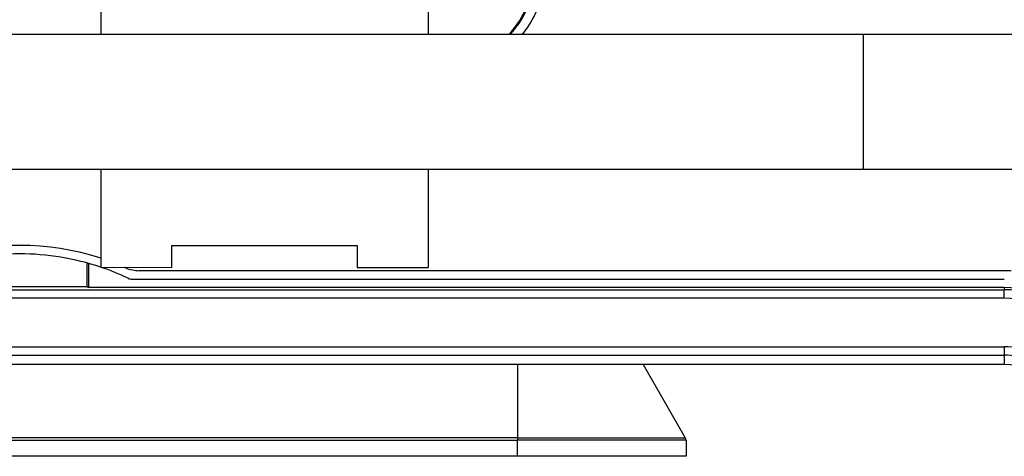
# Model space of a CAD drawing. Header units: millimetres. Extents: x -316 to -124, y 76 to 166.
# Tile 5 of 8: x -220 to -162, y 82 to 108. Entities that reach past the tile are written whole.
import ezdxf

# ---------------------------------------------------------------- set-up
doc = ezdxf.new("R2010")
doc.units = ezdxf.units.MM

# ---------------------------------------------------------------- blocks, each defined once
blk = doc.blocks.new('05_02515_P_Linsenschraube_DIN7985-M4x10_1_1_1_1_1__1', base_point=(-199.6, 106.721))
at = {"color": 7, "linetype": 'Continuous'}
for p, q in [((-197.6, 106.721), (-199.6, 106.721)), ((-195.93, 106.721), (-197.6, 106.721)), ((-195.8, 106.721), (-195.93, 106.721)), ((-193.6, 106.721), (-195.8, 106.721)), ((-192.855, 106.721), (-193.6, 106.721)), ((-191.6, 106.721), (-192.855, 106.721))]:
    blk.add_line(p, q, dxfattribs=at)
blk = doc.blocks.new('Linsenschraube_DIN7500-M4x12-TX20-P-R2R_3_1_1_1_1_1_1_1__9', base_point=(-194.25, 87.721))
at = {"color": 1, "linetype": 'Continuous'}
for p, q in [((-194.25, 87.721), (-193.1, 87.721)), ((-193.1, 87.721), (-192.203, 87.721)), ((-192.203, 87.721), (-187.9, 87.721)), ((-187.9, 87.721), (-187.428, 87.721)), ((-187.428, 87.721), (-186.75, 87.721))]:
    blk.add_line(p, q, dxfattribs=at)
blk = doc.blocks.new('Print-bestückt__13', base_point=(-264.2, 106.721))
at = {"color": 7, "linetype": 'Continuous'}
for p, q in [((-215.2, 106.721), (-224.8, 106.721)), ((-199.6, 106.721), (-215.2, 106.721)), ((-197.6, 106.721), (-199.6, 106.721)), ((-195.93, 106.721), (-197.6, 106.721)), ((-195.8, 106.721), (-195.93, 106.721)), ((-193.6, 106.721), (-195.8, 106.721)), ((-192.855, 106.721), (-193.6, 106.721)), ((-191.6, 106.721), (-192.855, 106.721)), ((-191.024, 106.721), (-191.6, 106.721)), ((-190.943, 106.721), (-191.024, 106.721)), ((-187.1, 106.721), (-190.943, 106.721))]:
    blk.add_line(p, q, dxfattribs=at)
blk = doc.blocks.new('Geraetestecker-NAC3PX__21', base_point=(-250.5, 106.721))
at = {"color": 7, "linetype": 'Continuous'}
blk.add_arc((-195, 110.521), 5.5, 316.29789, 0, dxfattribs=at)
blk = doc.blocks.new('Buegelgriff__22', base_point=(-290, 96.721))
at = {"color": 7, "linetype": 'Continuous'}
for p, q in [((-215.2, 106.721), (-224.8, 106.721)), ((-199.6, 106.721), (-215.2, 106.721)), ((-197.6, 106.721), (-199.6, 106.721)), ((-195.93, 106.721), (-197.6, 106.721)), ((-195.8, 106.721), (-195.93, 106.721)), ((-193.6, 106.721), (-195.8, 106.721)), ((-192.855, 106.721), (-193.6, 106.721)), ((-191.6, 106.721), (-192.855, 106.721)), ((-191.024, 106.721), (-191.6, 106.721)), ((-190.943, 106.721), (-191.024, 106.721)), ((-187.1, 106.721), (-190.943, 106.721)), ((-170, 106.721), (-187.1, 106.721)), ((-156, 106.721), (-170, 106.721)), ((-170, 98.721), (-270, 98.721)), ((-156, 98.721), (-170, 98.721))]:
    blk.add_line(p, q, dxfattribs=at)
at = {"color": 1, "linetype": 'Continuous'}
blk.add_line((-170, 98.721), (-170, 106.721), dxfattribs=at)
blk = doc.blocks.new('Senkschraube-M4x12_1__26', base_point=(-173.75, 91.721))
at = {"color": 7, "linetype": 'Continuous'}
for p, q in [((-173.25, 91.721), (-173.75, 91.721)), ((-170.33, 91.721), (-173.25, 91.721)), ((-169.67, 91.721), (-170.33, 91.721)), ((-169, 91.721), (-169.67, 91.721)), ((-166.25, 91.721), (-169, 91.721))]:
    blk.add_line(p, q, dxfattribs=at)
blk = doc.blocks.new('Kupplungsplatte__27', base_point=(-259.5, 81.721))
at = {"color": 7, "linetype": 'Continuous'}
for p, q in [((-215.75, 91.721), (-215.93, 91.721)), ((-211.5, 91.721), (-215.75, 91.721)), ((-207.25, 91.721), (-211.5, 91.721)), ((-203, 91.721), (-207.25, 91.721)), ((-198.75, 91.721), (-203, 91.721)), ((-196.754, 91.721), (-198.75, 91.721)), ((-195.505, 91.721), (-196.754, 91.721)), ((-194.5, 91.721), (-195.505, 91.721)), ((-190.5, 91.721), (-194.5, 91.721)), ((-190.25, 91.721), (-190.5, 91.721)), ((-189.866, 91.721), (-190.25, 91.721)), ((-186.274, 91.721), (-189.866, 91.721)), ((-183.064, 87.162), (-180.557, 82.819)), ((-180.517, 82.674), (-180.5, 81.721)), ((-190.5, 81.721), (-249.5, 81.721)), ((-180.5, 81.721), (-190.5, 81.721))]:
    blk.add_line(p, q, dxfattribs=at)
at = {"color": 1, "linetype": 'Continuous'}
for p, q in [((-190.5, 87.162), (-190.5, 82.819)), ((-190.5, 82.819), (-249.5, 82.819)), ((-249.5, 82.674), (-190.5, 82.674)), ((-190.5, 82.819), (-190.5, 82.674)), ((-190.5, 82.819), (-180.557, 82.819)), ((-190.5, 81.721), (-190.5, 82.674)), ((-180.517, 82.674), (-190.5, 82.674))]:
    blk.add_line(p, q, dxfattribs=at)
at = {"color": 7, "linetype": 'Continuous'}
blk.add_arc((-180.817, 82.669), 0.3, 1, 30, dxfattribs=at)
blk = doc.blocks.new('Gummi-Dichtkappe-SCNAC-PX__28', base_point=(-256.1, 92.921))
at = {"color": 7, "linetype": 'Continuous'}
for p, q in [((-215.2, 110.76), (-215.2, 106.721)), ((-195.792, 109.599), (-195.8, 106.721)), ((-215.2, 98.721), (-215.197, 92.931)), ((-195.8, 98.721), (-195.8, 92.921)), ((-211, 94.221), (-200, 94.221)), ((-211, 94.221), (-211, 92.921)), ((-200, 94.221), (-200, 92.921)), ((-215.197, 92.931), (-211, 92.921)), ((-200, 92.921), (-195.8, 92.921))]:
    blk.add_line(p, q, dxfattribs=at)
blk.add_arc((-195.1, 110.621), 5.7, 316.82645, 0, dxfattribs=at)
at = {"color": 1, "linetype": 'Continuous'}
blk.add_arc((-195.1, 110.621), 6.254, 321.42302, 0, dxfattribs=at)
blk = doc.blocks.new('Gehaeuseschale-unten__29', base_point=(-304.002, 91.721))
at = {"color": 7, "linetype": 'Continuous'}
for p, q in [((-215.75, 91.721), (-215.93, 91.721)), ((-211.5, 91.721), (-215.75, 91.721)), ((-207.25, 91.721), (-211.5, 91.721)), ((-203, 91.721), (-207.25, 91.721)), ((-198.75, 91.721), (-203, 91.721)), ((-196.754, 91.721), (-198.75, 91.721)), ((-195.505, 91.721), (-196.754, 91.721)), ((-194.5, 91.721), (-195.505, 91.721)), ((-190.5, 91.721), (-194.5, 91.721)), ((-190.25, 91.721), (-190.5, 91.721)), ((-189.866, 91.721), (-190.25, 91.721)), ((-186.274, 91.721), (-189.866, 91.721)), ((-186, 91.721), (-186.274, 91.721)), ((-181.75, 91.721), (-186, 91.721)), ((-177.5, 91.721), (-181.75, 91.721)), ((-173.75, 91.721), (-177.5, 91.721)), ((-173.25, 91.721), (-173.75, 91.721)), ((-170.33, 91.721), (-173.25, 91.721)), ((-169.67, 91.721), (-170.33, 91.721)), ((-169, 91.721), (-169.67, 91.721)), ((-166.25, 91.721), (-169, 91.721)), ((-164.75, 91.721), (-166.25, 91.721)), ((-161.657, 91.721), (-164.75, 91.721))]:
    blk.add_line(p, q, dxfattribs=at)
blk = doc.blocks.new('Gehaeuseschale-unten-L5_0007876-schwarz__30', base_point=(-304.002, 91.721))
at = {"color": 7, "linetype": 'Continuous'}
for p, q in [((-215.75, 91.721), (-215.93, 91.721)), ((-211.5, 91.721), (-215.75, 91.721)), ((-207.25, 91.721), (-211.5, 91.721)), ((-203, 91.721), (-207.25, 91.721)), ((-198.75, 91.721), (-203, 91.721)), ((-196.754, 91.721), (-198.75, 91.721)), ((-195.505, 91.721), (-196.754, 91.721)), ((-194.5, 91.721), (-195.505, 91.721)), ((-190.5, 91.721), (-194.5, 91.721)), ((-190.25, 91.721), (-190.5, 91.721)), ((-189.866, 91.721), (-190.25, 91.721)), ((-186.274, 91.721), (-189.866, 91.721)), ((-186, 91.721), (-186.274, 91.721)), ((-181.75, 91.721), (-186, 91.721)), ((-177.5, 91.721), (-181.75, 91.721)), ((-173.75, 91.721), (-177.5, 91.721)), ((-173.25, 91.721), (-173.75, 91.721)), ((-170.33, 91.721), (-173.25, 91.721)), ((-169.67, 91.721), (-170.33, 91.721)), ((-169, 91.721), (-169.67, 91.721)), ((-166.25, 91.721), (-169, 91.721)), ((-164.75, 91.721), (-166.25, 91.721)), ((-161.657, 91.721), (-164.75, 91.721))]:
    blk.add_line(p, q, dxfattribs=at)
blk = doc.blocks.new('Rueckplatte__34', base_point=(-310.5, 84.221))
at = {"color": 7, "linetype": 'Continuous'}
blk.add_line((-213.348, 92.221), (-161.654, 92.221), dxfattribs=at)
for centre, radius, start, end in [((-220, 78.721), 15, 90, 108.6767), ((-220, 78.721), 15, 71.3233, 90), ((-220, 78.721), 15, 64.58538, 71.3233), ((-213.348, 92.721), 0.5, 244.58538, 270)]:
    blk.add_arc(centre, radius, start, end, dxfattribs=at)
blk = doc.blocks.new('Frontplatte__35', base_point=(-310.5, 84.221))
at = {"color": 7, "linetype": 'Continuous'}
blk.add_line((-213.348, 92.221), (-161.654, 92.221), dxfattribs=at)
for centre, radius, start, end in [((-220, 78.721), 15, 90, 108.6767), ((-220, 78.721), 15, 71.3233, 90), ((-220, 78.721), 15, 64.58538, 71.3233), ((-213.348, 92.721), 0.5, 244.58538, 270)]:
    blk.add_arc(centre, radius, start, end, dxfattribs=at)
blk = doc.blocks.new('Verbindungsteil-L5_0007877-schwarz__36', base_point=(-315.559, 75.721))
at = {"color": 7, "linetype": 'Continuous'}
for p, q in [((-216, 91.791), (-216, 93.178)), ((-224, 91.791), (-216, 91.791)), ((-161.657, 87.162), (-278.343, 87.162))]:
    blk.add_line(p, q, dxfattribs=at)
blk.add_arc((-161.657, 83.721), 3.441, 45, 90, dxfattribs=at)
blk = doc.blocks.new('Verbindungsteil__37', base_point=(-315.559, 75.721))
at = {"color": 7, "linetype": 'Continuous'}
for p, q in [((-216, 91.791), (-216, 93.178)), ((-224, 91.791), (-216, 91.791)), ((-161.657, 87.162), (-278.343, 87.162))]:
    blk.add_line(p, q, dxfattribs=at)
blk.add_arc((-161.657, 83.721), 3.441, 45, 90, dxfattribs=at)
blk = doc.blocks.new('Verbindungsteil_1__42', base_point=(-315.559, 75.721))
at = {"color": 7, "linetype": 'Continuous'}
for p, q in [((-216, 91.791), (-216, 93.178)), ((-215.93, 93.158), (-215.93, 91.721)), ((-224, 91.791), (-216, 91.791)), ((-216, 91.791), (-215.93, 91.721)), ((-215.75, 91.721), (-215.93, 91.721)), ((-211.5, 91.721), (-215.75, 91.721)), ((-207.25, 91.721), (-211.5, 91.721)), ((-203, 91.721), (-207.25, 91.721)), ((-198.75, 91.721), (-203, 91.721)), ((-196.754, 91.721), (-198.75, 91.721)), ((-195.505, 91.721), (-196.754, 91.721)), ((-194.5, 91.721), (-195.505, 91.721)), ((-190.5, 91.721), (-194.5, 91.721)), ((-190.25, 91.721), (-190.5, 91.721)), ((-189.866, 91.721), (-190.25, 91.721)), ((-186.274, 91.721), (-189.866, 91.721)), ((-186, 91.721), (-186.274, 91.721)), ((-181.75, 91.721), (-186, 91.721)), ((-177.5, 91.721), (-181.75, 91.721)), ((-173.75, 91.721), (-177.5, 91.721)), ((-173.25, 91.721), (-173.75, 91.721)), ((-170.33, 91.721), (-173.25, 91.721)), ((-169.67, 91.721), (-170.33, 91.721)), ((-169, 91.721), (-169.67, 91.721)), ((-166.25, 91.721), (-169, 91.721)), ((-164.75, 91.721), (-166.25, 91.721)), ((-161.657, 91.721), (-164.75, 91.721)), ((-161.657, 87.162), (-278.343, 87.162))]:
    blk.add_line(p, q, dxfattribs=at)
at = {"color": 1, "linetype": 'Continuous'}
for p, q in [((-161.657, 91.721), (-161.657, 91.59)), ((-278.343, 91.59), (-161.657, 91.59)), ((-161.657, 91.09), (-278.343, 91.09)), ((-161.657, 91.09), (-161.657, 91.59)), ((-278.343, 88.212), (-161.657, 88.212)), ((-161.657, 88.212), (-161.657, 87.712)), ((-222.263, 87.721), (-217.737, 87.721)), ((-217.737, 87.721), (-215.194, 87.721)), ((-215.194, 87.721), (-214.338, 87.721)), ((-214.338, 87.721), (-213.006, 87.721)), ((-213.006, 87.721), (-212.868, 87.721)), ((-212.868, 87.721), (-211.994, 87.721)), ((-211.994, 87.721), (-210.871, 87.721)), ((-210.871, 87.721), (-210.662, 87.721)), ((-210.662, 87.721), (-209.806, 87.721)), ((-209.806, 87.721), (-203.035, 87.721)), ((-203.035, 87.721), (-199.262, 87.721)), ((-199.262, 87.721), (-199.086, 87.721)), ((-199.086, 87.721), (-198.973, 87.713)), ((-198.973, 87.713), (-198.706, 87.721)), ((-198.706, 87.721), (-197.099, 87.721)), ((-197.099, 87.721), (-196.265, 87.721)), ((-196.265, 87.721), (-195.941, 87.721)), ((-195.941, 87.721), (-194.25, 87.721)), ((-194.25, 87.721), (-193.1, 87.721)), ((-193.1, 87.721), (-192.203, 87.721)), ((-192.203, 87.721), (-187.9, 87.721)), ((-187.9, 87.721), (-187.428, 87.721)), ((-187.428, 87.721), (-186.75, 87.721)), ((-186.75, 87.721), (-161.657, 87.712)), ((-161.657, 87.712), (-161.657, 87.162))]:
    blk.add_line(p, q, dxfattribs=at)
at = {"color": 7, "linetype": 'Continuous'}
for radius in [8, 7.869, 3.991, 3.441]:
    blk.add_arc((-161.657, 83.721), radius, 45, 90, dxfattribs=at)
at = {"color": 1, "linetype": 'Continuous'}
for radius in [7.369, 4.491]:
    blk.add_arc((-161.657, 83.721), radius, 45, 90, dxfattribs=at)
blk = doc.blocks.new('Verbindungsteil-L5_0007877-schwarz_1__43', base_point=(-315.559, 75.721))
at = {"color": 7, "linetype": 'Continuous'}
for p, q in [((-216, 91.791), (-216, 93.178)), ((-215.93, 93.158), (-215.93, 91.721)), ((-224, 91.791), (-216, 91.791)), ((-216, 91.791), (-215.93, 91.721)), ((-215.75, 91.721), (-215.93, 91.721)), ((-211.5, 91.721), (-215.75, 91.721)), ((-207.25, 91.721), (-211.5, 91.721)), ((-203, 91.721), (-207.25, 91.721)), ((-198.75, 91.721), (-203, 91.721)), ((-196.754, 91.721), (-198.75, 91.721)), ((-195.505, 91.721), (-196.754, 91.721)), ((-194.5, 91.721), (-195.505, 91.721)), ((-190.5, 91.721), (-194.5, 91.721)), ((-190.25, 91.721), (-190.5, 91.721)), ((-189.866, 91.721), (-190.25, 91.721)), ((-186.274, 91.721), (-189.866, 91.721)), ((-186, 91.721), (-186.274, 91.721)), ((-181.75, 91.721), (-186, 91.721)), ((-177.5, 91.721), (-181.75, 91.721)), ((-173.75, 91.721), (-177.5, 91.721)), ((-173.25, 91.721), (-173.75, 91.721)), ((-170.33, 91.721), (-173.25, 91.721)), ((-169.67, 91.721), (-170.33, 91.721)), ((-169, 91.721), (-169.67, 91.721)), ((-166.25, 91.721), (-169, 91.721)), ((-164.75, 91.721), (-166.25, 91.721)), ((-161.657, 91.721), (-164.75, 91.721)), ((-161.657, 87.162), (-278.343, 87.162))]:
    blk.add_line(p, q, dxfattribs=at)
at = {"color": 1, "linetype": 'Continuous'}
for p, q in [((-161.657, 91.721), (-161.657, 91.59)), ((-278.343, 91.59), (-161.657, 91.59)), ((-161.657, 91.09), (-278.343, 91.09)), ((-161.657, 91.09), (-161.657, 91.59)), ((-278.343, 88.212), (-161.657, 88.212)), ((-161.657, 88.212), (-161.657, 87.712)), ((-222.263, 87.721), (-217.737, 87.721)), ((-217.737, 87.721), (-215.194, 87.721)), ((-215.194, 87.721), (-214.338, 87.721)), ((-214.338, 87.721), (-213.006, 87.721)), ((-213.006, 87.721), (-212.868, 87.721)), ((-212.868, 87.721), (-211.994, 87.721)), ((-211.994, 87.721), (-210.871, 87.721)), ((-210.871, 87.721), (-210.662, 87.721)), ((-210.662, 87.721), (-209.806, 87.721)), ((-209.806, 87.721), (-203.035, 87.721)), ((-203.035, 87.721), (-199.262, 87.721)), ((-199.262, 87.721), (-199.086, 87.721)), ((-199.086, 87.721), (-198.973, 87.713)), ((-198.973, 87.713), (-198.706, 87.721)), ((-198.706, 87.721), (-197.099, 87.721)), ((-197.099, 87.721), (-196.265, 87.721)), ((-196.265, 87.721), (-195.941, 87.721)), ((-195.941, 87.721), (-194.25, 87.721)), ((-194.25, 87.721), (-193.1, 87.721)), ((-193.1, 87.721), (-192.203, 87.721)), ((-192.203, 87.721), (-187.9, 87.721)), ((-187.9, 87.721), (-187.428, 87.721)), ((-187.428, 87.721), (-186.75, 87.721)), ((-186.75, 87.721), (-161.657, 87.712)), ((-161.657, 87.712), (-161.657, 87.162))]:
    blk.add_line(p, q, dxfattribs=at)
at = {"color": 7, "linetype": 'Continuous'}
for radius in [8, 7.869, 3.991, 3.441]:
    blk.add_arc((-161.657, 83.721), radius, 45, 90, dxfattribs=at)
at = {"color": 1, "linetype": 'Continuous'}
for radius in [7.369, 4.491]:
    blk.add_arc((-161.657, 83.721), radius, 45, 90, dxfattribs=at)
blk = doc.blocks.new('Typenschild-S60-PSU-Kopie-L5_0007851-schwarz__44', base_point=(-310, 84.721))
at = {"color": 7, "linetype": 'Continuous'}
blk.add_line((-161.239, 92.721), (-212.911, 92.721), dxfattribs=at)
for centre, radius, start, end in [((-220, 78.721), 15.5, 71.96021, 108.03979), ((-220, 78.721), 15.5, 66.10449, 66.36658), ((-212.911, 94.721), 2, 246.10449, 270)]:
    blk.add_arc(centre, radius, start, end, dxfattribs=at)
blk = doc.blocks.new('Typenschild-S60-PSU__45', base_point=(-310, 84.721))
at = {"color": 7, "linetype": 'Continuous'}
blk.add_line((-161.239, 92.721), (-212.911, 92.721), dxfattribs=at)
for centre, radius, start, end in [((-220, 78.721), 15.5, 71.96021, 108.03979), ((-220, 78.721), 15.5, 66.10449, 66.36658), ((-212.911, 94.721), 2, 246.10449, 270)]:
    blk.add_arc(centre, radius, start, end, dxfattribs=at)
blk = doc.blocks.new('Frontschild__46', base_point=(-310, 84.721))
at = {"color": 7, "linetype": 'Continuous'}
blk.add_line((-161.239, 92.721), (-212.911, 92.721), dxfattribs=at)
for centre, radius, start, end in [((-220, 78.721), 15.5, 71.96021, 108.03979), ((-220, 78.721), 15.5, 66.10449, 66.36658), ((-212.911, 94.721), 2, 246.10449, 270)]:
    blk.add_arc(centre, radius, start, end, dxfattribs=at)
blk = doc.blocks.new('Frontschild-Kopie-L5_0007850-schwarz__47', base_point=(-310, 84.721))
at = {"color": 7, "linetype": 'Continuous'}
blk.add_line((-161.239, 92.721), (-212.911, 92.721), dxfattribs=at)
for centre, radius, start, end in [((-220, 78.721), 15.5, 71.96021, 108.03979), ((-220, 78.721), 15.5, 66.10449, 66.36658), ((-212.911, 94.721), 2, 246.10449, 270)]:
    blk.add_arc(centre, radius, start, end, dxfattribs=at)
blk = doc.blocks.new('Netzteil-S60__48', base_point=(-315.559, 75.721))
for name, p in [('Verbindungsteil-L5_0007877-schwarz__36', (-315.559, 75.721)), ('Verbindungsteil__37', (-315.559, 75.721)), ('Verbindungsteil_1__42', (-315.559, 75.721)), ('Verbindungsteil-L5_0007877-schwarz_1__43', (-315.559, 75.721)), ('Rueckplatte__34', (-310.5, 84.221)), ('Frontplatte__35', (-310.5, 84.221)), ('Typenschild-S60-PSU-Kopie-L5_0007851-schwarz__44', (-310, 84.721)), ('Typenschild-S60-PSU__45', (-310, 84.721)), ('Frontschild__46', (-310, 84.721)), ('Frontschild-Kopie-L5_0007850-schwarz__47', (-310, 84.721)), ('Gummi-Dichtkappe-SCNAC-PX__28', (-256.1, 92.921)), ('Geraetestecker-NAC3PX__21', (-250.5, 106.721)), ('Gehaeuseschale-unten__29', (-304.002, 91.721)), ('Gehaeuseschale-unten-L5_0007876-schwarz__30', (-304.002, 91.721)), ('Buegelgriff__22', (-290, 96.721)), ('Print-bestückt__13', (-264.2, 106.721)), ('05_02515_P_Linsenschraube_DIN7985-M4x10_1_1_1_1_1__1', (-199.6, 106.721)), ('Kupplungsplatte__27', (-259.5, 81.721)), ('Senkschraube-M4x12_1__26', (-173.75, 91.721)), ('Linsenschraube_DIN7500-M4x12-TX20-P-R2R_3_1_1_1_1_1_1_1__9', (-194.25, 87.721))]:
    blk.add_blockref(name, p)
blk = doc.blocks.new('VordansA', base_point=(-220, 121))
blk.add_blockref('Netzteil-S60__48', (-315.559, 75.721))

msp = doc.modelspace()

# ---------------------------------------------------------------- block references
msp.add_blockref('VordansA', (-220, 121))

doc.saveas('drawing.dxf')
